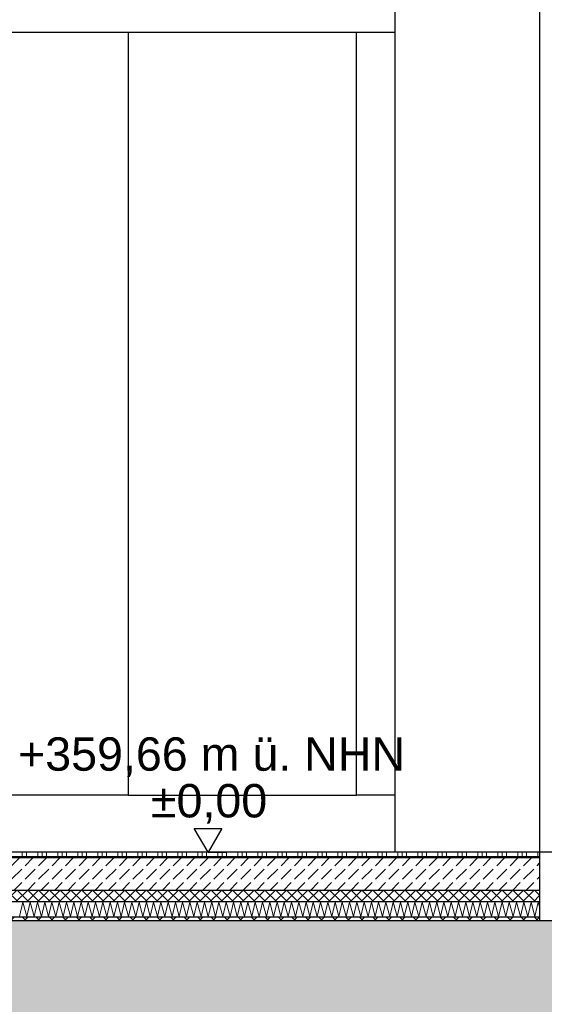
# Model space of a CAD drawing. Header units: metres. Extents: x -12 to 62.3, y -22.2 to 2.8.
# Tile 54 of 214: x 16.9 to 18.3, y -10.6 to -8. Entities that reach past the tile are written whole.
import ezdxf

# ---------------------------------------------------------------- set-up
doc = ezdxf.new("R2010")
doc.units = ezdxf.units.M
doc.header["$LTSCALE"] = 20
doc.header["$MEASUREMENT"] = 0
doc.layers.get('0').update_dxf_attribs({"color": 8, "lineweight": 9})
doc.layers.get('Defpoints').update_dxf_attribs({"color": 8, "lineweight": 9})
for name, color, linetype in [('Neubau_A-Decken', 8, 'Continuous'), ('Neubau_A-TB Wände', 8, 'Continuous'), ('Neubau_B-Bodenaufbau', 8, 'Continuous'), ('Neubau_C-Sanitär', 8, 'Continuous'), ('Neubau_S-Linien _ Schraffuren.2D', 8, 'Continuous'), ('Neubau_T-Bemaßung', 8, 'Continuous')]:
    doc.layers.add(name, color=color, linetype=linetype)
doc.styles.add('ERSTELLTER_STIL_2', font='arial.ttf')
doc.dimstyles.new('ERSTELLTER_STIL__1', dxfattribs={"dimtxt": 0.0875, "dimasz": 0.059375, "dimexe": 0.18, "dimexo": 0.0625, "dimgap": 0, "dimtad": 1, "dimzin": 0, "dimdsep": 46, "dimtxsty": 'ERSTELLTER_STIL_2', "dimblk": 'ARROWHEAD_6', "dimblk1": 'ARROWHEAD_6', "dimblk2": 'ARROWHEAD_6', "dimcen": 0.09, "dimclrd": 7, "dimclre": 7, "dimclrt": 7, "dimazin": 0, "dimtfac": 1, "dimtdec": 4, "dimtmove": 0, "dimatfit": 3, "dimfxl": 1, "dimtolj": 1, "dimtzin": 0, "dimarcsym": 0})

# ---------------------------------------------------------------- blocks, each defined once
blk = doc.blocks.new('ARROWHEAD_6')
at = {"color": 0, "linetype": 'Continuous', "lineweight": 0}
for p, q in [((-0.5, -0.5), (0.5, 0.5)), ((0, 0), (-1, 0))]:
    blk.add_line(p, q, dxfattribs=at)
blk = doc.blocks.new('*D503')
at = {"layer": 'Defpoints', "color": 0, "linetype": 'Continuous', "transparency": 16777216}
for p in [(2.6448, -10.355), (45.53, -10.355), (7.125, -10.655)]:
    blk.add_point(p, dxfattribs=at)
at = {"layer": 'Neubau_T-Bemaßung', "linetype": 'Continuous', "lineweight": -2, "transparency": 16777216}
for p, q in [((2.6448, -10.2956), (2.6448, -10.2363)), ((45.4675, -10.355), (2.4648, -10.355)), ((2.6448, -10.355), (2.6448, -10.3917)), ((2.6448, -10.655), (2.6448, -10.6186)), ((7.0625, -10.655), (2.4648, -10.655)), ((2.6448, -10.7144), (2.6448, -10.7738))]:
    blk.add_line(p, q, dxfattribs=at)
at = {"layer": 'Neubau_T-Bemaßung', "linetype": 'Continuous', "lineweight": -2, "transparency": 16777216, "xscale": 0.059375, "yscale": 0.059375, "zscale": 0.059375}
for p, rotation in [((2.6448, -10.355), 270), ((2.6448, -10.655), 90)]:
    blk.add_blockref('ARROWHEAD_6', p, dxfattribs=dict(at, rotation=rotation))
at = {"layer": 'Neubau_T-Bemaßung', "linetype": 'Continuous', "transparency": 16777216, "insert": (2.6448, -10.5051), "char_height": 0.0875, "attachment_point": 5, "rotation": 90, "style": 'ERSTELLTER_STIL_2'}
blk.add_mtext('\\A1;0.30', dxfattribs=at)
blk = doc.blocks.new('*D504')
at = {"layer": 'Defpoints', "color": 0, "linetype": 'Continuous', "transparency": 16777216}
for p in [(2.5311, -10.175), (55.892, -10.175), (45.53, -10.355)]:
    blk.add_point(p, dxfattribs=at)
at = {"layer": 'Neubau_T-Bemaßung', "linetype": 'Continuous', "lineweight": -2, "transparency": 16777216}
for p, q in [((2.5311, -10.175), (2.5311, -10.0772)), ((55.8295, -10.175), (2.3511, -10.175)), ((2.5311, -10.2956), (2.5311, -10.2344)), ((45.4675, -10.355), (2.3511, -10.355))]:
    blk.add_line(p, q, dxfattribs=at)
at = {"layer": 'Neubau_T-Bemaßung', "linetype": 'Continuous', "lineweight": -2, "transparency": 16777216, "xscale": 0.059375, "yscale": 0.059375, "zscale": 0.059375}
for p, rotation in [((2.5311, -10.175), 90), ((2.5311, -10.355), 270)]:
    blk.add_blockref('ARROWHEAD_6', p, dxfattribs=dict(at, rotation=rotation))
at = {"layer": 'Neubau_T-Bemaßung', "linetype": 'Continuous', "transparency": 16777216, "insert": (2.6448, -10.0772), "char_height": 0.0875, "attachment_point": 5, "rotation": 90, "style": 'ERSTELLTER_STIL_2'}
blk.add_mtext('\\A1;0.18', dxfattribs=at)
blk = doc.blocks.new('*D505')
at = {"layer": 'Defpoints', "color": 0, "linetype": 'Continuous', "transparency": 16777216}
for p in [(2.6448, -7.175), (42.69, -7.175), (55.892, -10.175)]:
    blk.add_point(p, dxfattribs=at)
at = {"layer": 'Neubau_T-Bemaßung', "linetype": 'Continuous', "lineweight": -2, "transparency": 16777216}
for p, q in [((42.6275, -7.175), (2.4648, -7.175)), ((2.6448, -7.2344), (2.6448, -8.565)), ((2.6448, -10.1156), (2.6448, -8.792)), ((55.8295, -10.175), (2.4648, -10.175))]:
    blk.add_line(p, q, dxfattribs=at)
at = {"layer": 'Neubau_T-Bemaßung', "linetype": 'Continuous', "lineweight": -2, "transparency": 16777216, "xscale": 0.059375, "yscale": 0.059375, "zscale": 0.059375}
for p, rotation in [((2.6448, -7.175), 90), ((2.6448, -10.175), 270)]:
    blk.add_blockref('ARROWHEAD_6', p, dxfattribs=dict(at, rotation=rotation))
at = {"layer": 'Neubau_T-Bemaßung', "linetype": 'Continuous', "transparency": 16777216, "insert": (2.6448, -8.6785), "char_height": 0.0875, "attachment_point": 5, "rotation": 90, "style": 'ERSTELLTER_STIL_2'}
blk.add_mtext('\\A1;3.00', dxfattribs=at)
blk = doc.blocks.new('*D444')
at = {"layer": 'Defpoints', "color": 0, "linetype": 'Continuous', "transparency": 16777216}
for p in [(2.9948, -10.355), (45.53, -10.355), (3.1774, -10.655)]:
    blk.add_point(p, dxfattribs=at)
at = {"layer": 'Neubau_T-Bemaßung', "linetype": 'Continuous', "lineweight": -2, "transparency": 16777216}
for p, q in [((2.9948, -10.2956), (2.9948, -10.2363)), ((45.4675, -10.355), (2.8148, -10.355)), ((2.9948, -10.355), (2.9948, -10.3917)), ((2.9948, -10.655), (2.9948, -10.6186)), ((3.1149, -10.655), (2.8148, -10.655)), ((2.9948, -10.7144), (2.9948, -10.7738))]:
    blk.add_line(p, q, dxfattribs=at)
at = {"layer": 'Neubau_T-Bemaßung', "linetype": 'Continuous', "lineweight": -2, "transparency": 16777216, "xscale": 0.059375, "yscale": 0.059375, "zscale": 0.059375}
for p, rotation in [((2.9948, -10.355), 270), ((2.9948, -10.655), 90)]:
    blk.add_blockref('ARROWHEAD_6', p, dxfattribs=dict(at, rotation=rotation))
at = {"layer": 'Neubau_T-Bemaßung', "linetype": 'Continuous', "transparency": 16777216, "insert": (2.9948, -10.5051), "char_height": 0.0875, "attachment_point": 5, "rotation": 90, "style": 'ERSTELLTER_STIL_2'}
blk.add_mtext('\\A1;0.30', dxfattribs=at)
blk = doc.blocks.new('*D445')
at = {"layer": 'Defpoints', "color": 0, "linetype": 'Continuous', "transparency": 16777216}
for p in [(2.9948, -6.495), (22.615, -6.495), (45.53, -10.355)]:
    blk.add_point(p, dxfattribs=at)
at = {"layer": 'Neubau_T-Bemaßung', "linetype": 'Continuous', "lineweight": -2, "transparency": 16777216}
for p, q in [((22.5525, -6.495), (2.8148, -6.495)), ((2.9948, -6.5544), (2.9948, -8.3149)), ((2.9948, -10.2956), (2.9948, -8.5421)), ((45.4675, -10.355), (2.8148, -10.355))]:
    blk.add_line(p, q, dxfattribs=at)
at = {"layer": 'Neubau_T-Bemaßung', "linetype": 'Continuous', "lineweight": -2, "transparency": 16777216, "xscale": 0.059375, "yscale": 0.059375, "zscale": 0.059375}
for p, rotation in [((2.9948, -6.495), 90), ((2.9948, -10.355), 270)]:
    blk.add_blockref('ARROWHEAD_6', p, dxfattribs=dict(at, rotation=rotation))
at = {"layer": 'Neubau_T-Bemaßung', "linetype": 'Continuous', "transparency": 16777216, "insert": (2.9948, -8.4285), "char_height": 0.0875, "attachment_point": 5, "rotation": 90, "style": 'ERSTELLTER_STIL_2'}
blk.add_mtext('\\A1;3.86', dxfattribs=at)
blk = doc.blocks.new('*D415')
at = {"layer": 'Defpoints', "color": 0, "linetype": 'Continuous', "transparency": 16777216}
for p in [(8.8736, -10.355), (45.53, -10.355), (0.2, -10.655)]:
    blk.add_point(p, dxfattribs=at)
at = {"layer": 'Neubau_T-Bemaßung', "linetype": 'Continuous', "lineweight": -2, "transparency": 16777216}
for p, q in [((45.4675, -10.355), (8.6936, -10.355)), ((8.8736, -10.4144), (8.8736, -10.5956)), ((0.2625, -10.655), (9.0536, -10.655)), ((8.8736, -10.655), (8.8736, -10.7531))]:
    blk.add_line(p, q, dxfattribs=at)
at = {"layer": 'Neubau_T-Bemaßung', "linetype": 'Continuous', "lineweight": -2, "transparency": 16777216, "xscale": 0.059375, "yscale": 0.059375, "zscale": 0.059375}
for p, rotation in [((8.8736, -10.355), 90), ((8.8736, -10.655), 270)]:
    blk.add_blockref('ARROWHEAD_6', p, dxfattribs=dict(at, rotation=rotation))
at = {"layer": 'Neubau_T-Bemaßung', "linetype": 'Continuous', "transparency": 16777216, "insert": (8.7601, -10.7531), "char_height": 0.0875, "attachment_point": 5, "rotation": 90, "style": 'ERSTELLTER_STIL_2'}
blk.add_mtext('\\A1;0.30', dxfattribs=at)
blk = doc.blocks.new('*D416')
at = {"layer": 'Defpoints', "color": 0, "linetype": 'Continuous', "transparency": 16777216}
for p in [(8.8739, -10.175), (55.892, -10.175), (45.53, -10.355)]:
    blk.add_point(p, dxfattribs=at)
at = {"layer": 'Neubau_T-Bemaßung', "linetype": 'Continuous', "lineweight": -2, "transparency": 16777216}
for p, q in [((55.8295, -10.175), (8.6939, -10.175)), ((8.8739, -10.2344), (8.8739, -10.2956)), ((45.4675, -10.355), (8.6939, -10.355)), ((8.8739, -10.355), (8.8739, -10.4531))]:
    blk.add_line(p, q, dxfattribs=at)
at = {"layer": 'Neubau_T-Bemaßung', "linetype": 'Continuous', "lineweight": -2, "transparency": 16777216, "xscale": 0.059375, "yscale": 0.059375, "zscale": 0.059375}
for p, rotation in [((8.8739, -10.175), 90), ((8.8739, -10.355), 270)]:
    blk.add_blockref('ARROWHEAD_6', p, dxfattribs=dict(at, rotation=rotation))
at = {"layer": 'Neubau_T-Bemaßung', "linetype": 'Continuous', "transparency": 16777216, "insert": (8.7601, -10.4531), "char_height": 0.0875, "attachment_point": 5, "rotation": 90, "style": 'ERSTELLTER_STIL_2'}
blk.add_mtext('\\A1;0.18', dxfattribs=at)
blk = doc.blocks.new('*D417')
at = {"layer": 'Defpoints', "color": 0, "linetype": 'Continuous', "transparency": 16777216}
for p in [(8.7601, -6.825), (8.9865, -6.825), (55.892, -10.175)]:
    blk.add_point(p, dxfattribs=at)
at = {"layer": 'Neubau_T-Bemaßung', "linetype": 'Continuous', "lineweight": -2, "transparency": 16777216}
for p, q in [((8.924, -6.825), (8.5801, -6.825)), ((8.7601, -6.8844), (8.7601, -8.4563)), ((8.7601, -10.1156), (8.7601, -8.6842)), ((55.8295, -10.175), (8.5801, -10.175))]:
    blk.add_line(p, q, dxfattribs=at)
at = {"layer": 'Neubau_T-Bemaßung', "linetype": 'Continuous', "lineweight": -2, "transparency": 16777216, "xscale": 0.059375, "yscale": 0.059375, "zscale": 0.059375}
for p, rotation in [((8.7601, -6.825), 90), ((8.7601, -10.175), 270)]:
    blk.add_blockref('ARROWHEAD_6', p, dxfattribs=dict(at, rotation=rotation))
at = {"layer": 'Neubau_T-Bemaßung', "linetype": 'Continuous', "transparency": 16777216, "insert": (8.7601, -8.5702), "char_height": 0.0875, "attachment_point": 5, "rotation": 90, "style": 'ERSTELLTER_STIL_2'}
blk.add_mtext('\\A1;3.35', dxfattribs=at)
blk = doc.blocks.new('*D428')
at = {"layer": 'Defpoints', "color": 0, "linetype": 'Continuous', "transparency": 16777216}
for p in [(9.1101, -10.355), (45.53, -10.355), (3.1774, -10.655)]:
    blk.add_point(p, dxfattribs=at)
at = {"layer": 'Neubau_T-Bemaßung', "linetype": 'Continuous', "lineweight": -2, "transparency": 16777216}
for p, q in [((9.1101, -10.2956), (9.1101, -10.2363)), ((45.4675, -10.355), (8.9301, -10.355)), ((9.1101, -10.355), (9.1101, -10.3917)), ((9.1101, -10.655), (9.1101, -10.6186)), ((3.2399, -10.655), (9.2901, -10.655)), ((9.1101, -10.7144), (9.1101, -10.7738))]:
    blk.add_line(p, q, dxfattribs=at)
at = {"layer": 'Neubau_T-Bemaßung', "linetype": 'Continuous', "lineweight": -2, "transparency": 16777216, "xscale": 0.059375, "yscale": 0.059375, "zscale": 0.059375}
for p, rotation in [((9.1101, -10.355), 270), ((9.1101, -10.655), 90)]:
    blk.add_blockref('ARROWHEAD_6', p, dxfattribs=dict(at, rotation=rotation))
at = {"layer": 'Neubau_T-Bemaßung', "linetype": 'Continuous', "transparency": 16777216, "insert": (9.1101, -10.5051), "char_height": 0.0875, "attachment_point": 5, "rotation": 90, "style": 'ERSTELLTER_STIL_2'}
blk.add_mtext('\\A1;0.30', dxfattribs=at)
blk = doc.blocks.new('*D429')
at = {"layer": 'Defpoints', "color": 0, "linetype": 'Continuous', "transparency": 16777216}
for p in [(9.1101, -6.495), (22.615, -6.495), (45.53, -10.355)]:
    blk.add_point(p, dxfattribs=at)
at = {"layer": 'Neubau_T-Bemaßung', "linetype": 'Continuous', "lineweight": -2, "transparency": 16777216}
for p, q in [((22.5525, -6.495), (8.9301, -6.495)), ((9.1101, -6.5544), (9.1101, -8.3149)), ((9.1101, -10.2956), (9.1101, -8.5421)), ((45.4675, -10.355), (8.9301, -10.355))]:
    blk.add_line(p, q, dxfattribs=at)
at = {"layer": 'Neubau_T-Bemaßung', "linetype": 'Continuous', "lineweight": -2, "transparency": 16777216, "xscale": 0.059375, "yscale": 0.059375, "zscale": 0.059375}
for p, rotation in [((9.1101, -6.495), 90), ((9.1101, -10.355), 270)]:
    blk.add_blockref('ARROWHEAD_6', p, dxfattribs=dict(at, rotation=rotation))
at = {"layer": 'Neubau_T-Bemaßung', "linetype": 'Continuous', "transparency": 16777216, "insert": (9.1101, -8.4285), "char_height": 0.0875, "attachment_point": 5, "rotation": 90, "style": 'ERSTELLTER_STIL_2'}
blk.add_mtext('\\A1;3.86', dxfattribs=at)

msp = doc.modelspace()

# ---------------------------------------------------------------- hatches: boundary and pattern name
at = {"layer": 'Neubau_A-Decken', "linetype": 'Continuous'}
h = msp.add_hatch(dxfattribs=at)
h.set_pattern_fill('BETON__STAHLBETON_0001', color=256, style=0, pattern_type=2)
h.set_pattern_definition([(45, (2952.9134, -10.175), (-0.0848528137, 0.0848528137), []), (45, (2952.87097, -10.13257), (-0.0848528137, 0.0848528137), [0.09, -0.03])])
h.paths.add_polyline_path([(45.53, -10.355), (14.55, -10.355), (14.55, -10.655), (45.53, -10.655)])
at = {"layer": 'Neubau_B-Bodenaufbau', "linetype": 'Continuous'}
h = msp.add_hatch(dxfattribs=at)
h.set_pattern_fill('BETON__UNBEWEHRT_0001', color=256, style=0, pattern_type=2)
h.set_pattern_definition([(45, (2952.9134, -10.175), (-0.0353553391, 0.0353553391), [0.0375, -0.0125]), (45, (2952.9134, -10.139645), (-0.0353553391, 0.0353553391), [0.0375, -0.0125])])
h.paths.add_polyline_path([(15.95, -10.19), (15.95, -10.275), (18.25, -10.275), (18.25, -10.19)])
h = msp.add_hatch(dxfattribs=at)
h.set_pattern_fill('DÄMMUNG__HART_2_0001', color=256, style=0, pattern_type=2)
h.set_pattern_definition([(45, (2952.9134, -10.175), (-0.01414213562, 0.01414213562), []), (135, (2952.9134, -10.175), (0.01414213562, 0.01414213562), [])])
h.paths.add_polyline_path([(15.95, -10.275), (15.95, -10.305), (18.25, -10.305), (18.25, -10.275)])
h = msp.add_hatch(dxfattribs=at)
h.set_pattern_fill('GUßASPHALT_0001', color=256, style=0, pattern_type=2)
h.set_pattern_definition([(45, (2952.9134, -10.175), (-0.01767766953, 0.01767766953), []), (135, (2952.9134, -10.175), (0.01767766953, 0.01767766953), [])])
h.paths.add_polyline_path([(15.95, -10.355), (18.25, -10.355), (18.25, -10.345), (15.95, -10.345)])

# ---------------------------------------------------------------- linework, layer by layer
at = {"layer": 'Neubau_A-Decken', "linetype": 'Continuous', "flags": 128}
msp.add_lwpolyline([(45.39, -10.355), (40.005, -10.355), (20.495, -10.355), (18.45, -10.355), (18.4375, -10.355), (18.425, -10.355), (18.275, -10.355), (18.2625, -10.355), (18.25, -10.355), (15.95, -10.355), (15.9375, -10.355), (15.925, -10.355), (15.875, -10.355), (15.675, -10.355), (15.625, -10.355), (15.6125, -10.355), (15.6, -10.355), (14.55, -10.355)], dxfattribs=at)
at = {"layer": 'Neubau_A-TB Wände', "linetype": 'Continuous'}
for p, q in [((17.87, -7.675), (17.87, -8.025)), ((18.25, -7.675), (18.25, -10.175)), ((17.87, -10.025), (17.87, -10.175))]:
    msp.add_line(p, q, dxfattribs=at)
at = {"layer": 'Neubau_B-Bodenaufbau', "linetype": 'Continuous'}
for p, q in [((18.25, -10.175), (15.95, -10.175)), ((18.25, -10.19), (15.95, -10.19)), ((18.25, -10.275), (15.95, -10.275)), ((18.25, -10.305), (15.95, -10.305)), ((18.25, -10.345), (15.95, -10.345))]:
    msp.add_line(p, q, dxfattribs=at)
at = {"layer": 'Neubau_B-Bodenaufbau', "linetype": 'Continuous', "lineweight": 9}
for p, q in [((16.8509, -10.1862), (16.9034, -10.1862)), ((16.8921, -10.175), (16.8921, -10.19)), ((16.9034, -10.175), (16.9034, -10.19)), ((16.9034, -10.1862), (16.9559, -10.1862)), ((16.9334, -10.175), (16.9334, -10.19)), ((16.9446, -10.175), (16.9446, -10.19)), ((16.9559, -10.175), (16.9559, -10.19)), ((16.9559, -10.1862), (17.0084, -10.1862)), ((16.9859, -10.175), (16.9859, -10.19)), ((16.9971, -10.175), (16.9971, -10.19)), ((17.0084, -10.175), (17.0084, -10.19)), ((17.0084, -10.1862), (17.0609, -10.1862)), ((17.0384, -10.175), (17.0384, -10.19)), ((17.0496, -10.175), (17.0496, -10.19)), ((17.0609, -10.175), (17.0609, -10.19)), ((17.0609, -10.1862), (17.1134, -10.1862)), ((17.0909, -10.175), (17.0909, -10.19)), ((17.1021, -10.175), (17.1021, -10.19)), ((17.1134, -10.175), (17.1134, -10.19)), ((17.1134, -10.1862), (17.1659, -10.1862)), ((17.1434, -10.175), (17.1434, -10.19)), ((17.1546, -10.175), (17.1546, -10.19)), ((17.1659, -10.175), (17.1659, -10.19)), ((17.1659, -10.1862), (17.2184, -10.1862)), ((17.1959, -10.175), (17.1959, -10.19)), ((17.2071, -10.175), (17.2071, -10.19)), ((17.2184, -10.175), (17.2184, -10.19)), ((17.2184, -10.1862), (17.2709, -10.1862)), ((17.2484, -10.175), (17.2484, -10.19)), ((17.2596, -10.175), (17.2596, -10.19)), ((17.2709, -10.175), (17.2709, -10.19)), ((17.2709, -10.1862), (17.3234, -10.1862)), ((17.3009, -10.175), (17.3009, -10.19)), ((17.3121, -10.175), (17.3121, -10.19)), ((17.3234, -10.175), (17.3234, -10.19)), ((17.3234, -10.1862), (17.3759, -10.1862)), ((17.3534, -10.175), (17.3534, -10.19)), ((17.3646, -10.175), (17.3646, -10.19)), ((17.3759, -10.175), (17.3759, -10.19)), ((17.3759, -10.1862), (17.4284, -10.1862)), ((17.4059, -10.175), (17.4059, -10.19)), ((17.4171, -10.175), (17.4171, -10.19)), ((17.4284, -10.175), (17.4284, -10.19)), ((17.4284, -10.1862), (17.4809, -10.1862)), ((17.4584, -10.175), (17.4584, -10.19)), ((17.4696, -10.175), (17.4696, -10.19)), ((17.4809, -10.175), (17.4809, -10.19)), ((17.4809, -10.1862), (17.5334, -10.1862)), ((17.5109, -10.175), (17.5109, -10.19)), ((17.5221, -10.175), (17.5221, -10.19)), ((17.5334, -10.175), (17.5334, -10.19)), ((17.5334, -10.1862), (17.5859, -10.1862)), ((17.5634, -10.175), (17.5634, -10.19)), ((17.5746, -10.175), (17.5746, -10.19)), ((17.5859, -10.175), (17.5859, -10.19)), ((17.5859, -10.1862), (17.6384, -10.1862)), ((17.6159, -10.175), (17.6159, -10.19)), ((17.6271, -10.175), (17.6271, -10.19)), ((17.6384, -10.175), (17.6384, -10.19)), ((17.6384, -10.1862), (17.6909, -10.1862)), ((17.6684, -10.175), (17.6684, -10.19)), ((17.6796, -10.175), (17.6796, -10.19)), ((17.6909, -10.175), (17.6909, -10.19)), ((17.6909, -10.1862), (17.7434, -10.1862)), ((17.7209, -10.175), (17.7209, -10.19)), ((17.7321, -10.175), (17.7321, -10.19)), ((17.7434, -10.175), (17.7434, -10.19)), ((17.7434, -10.1862), (17.7959, -10.1862)), ((17.7734, -10.175), (17.7734, -10.19)), ((17.7846, -10.175), (17.7846, -10.19)), ((17.7959, -10.175), (17.7959, -10.19)), ((17.7959, -10.1862), (17.8484, -10.1862)), ((17.8259, -10.175), (17.8259, -10.19)), ((17.8371, -10.175), (17.8371, -10.19)), ((17.8484, -10.175), (17.8484, -10.19)), ((17.8484, -10.1862), (17.9009, -10.1862)), ((17.8784, -10.175), (17.8784, -10.19)), ((17.8896, -10.175), (17.8896, -10.19)), ((17.9009, -10.175), (17.9009, -10.19)), ((17.9009, -10.1862), (17.9534, -10.1862)), ((17.9309, -10.175), (17.9309, -10.19)), ((17.9421, -10.175), (17.9421, -10.19)), ((17.9534, -10.175), (17.9534, -10.19)), ((17.9534, -10.1862), (18.0059, -10.1862)), ((17.9834, -10.175), (17.9834, -10.19)), ((17.9946, -10.175), (17.9946, -10.19)), ((18.0059, -10.175), (18.0059, -10.19)), ((18.0059, -10.1862), (18.0584, -10.1862)), ((18.0359, -10.175), (18.0359, -10.19)), ((18.0471, -10.175), (18.0471, -10.19)), ((18.0584, -10.175), (18.0584, -10.19)), ((18.0584, -10.1862), (18.1109, -10.1862)), ((18.0884, -10.175), (18.0884, -10.19)), ((18.0996, -10.175), (18.0996, -10.19)), ((18.1109, -10.175), (18.1109, -10.19)), ((18.1109, -10.1862), (18.1634, -10.1862)), ((18.1409, -10.175), (18.1409, -10.19)), ((18.1521, -10.175), (18.1521, -10.19)), ((18.1634, -10.175), (18.1634, -10.19)), ((18.1634, -10.1862), (18.2159, -10.1862)), ((18.1934, -10.175), (18.1934, -10.19)), ((18.2046, -10.175), (18.2046, -10.19)), ((18.2159, -10.175), (18.2159, -10.19)), ((18.2159, -10.1862), (18.25, -10.1862)), ((18.2459, -10.175), (18.2459, -10.19)), ((16.8855, -10.344), (16.8944, -10.306)), ((16.8944, -10.306), (16.9046, -10.344)), ((16.9046, -10.344), (16.9134, -10.306)), ((16.9134, -10.306), (16.9236, -10.344)), ((16.9236, -10.344), (16.9324, -10.306)), ((16.9324, -10.306), (16.9426, -10.344)), ((16.9426, -10.344), (16.9515, -10.306)), ((16.9515, -10.306), (16.9617, -10.344)), ((16.9617, -10.344), (16.9705, -10.306)), ((16.9705, -10.306), (16.9807, -10.344)), ((16.9807, -10.344), (16.9896, -10.306)), ((16.9896, -10.306), (16.9998, -10.344)), ((16.9998, -10.344), (17.0086, -10.306)), ((17.0086, -10.306), (17.0188, -10.344)), ((17.0188, -10.344), (17.0277, -10.306)), ((17.0277, -10.306), (17.0379, -10.344)), ((17.0379, -10.344), (17.0467, -10.306)), ((17.0467, -10.306), (17.0569, -10.344)), ((17.0569, -10.344), (17.0658, -10.306)), ((17.0658, -10.306), (17.076, -10.344)), ((17.076, -10.344), (17.0848, -10.306)), ((17.0848, -10.306), (17.095, -10.344)), ((17.095, -10.344), (17.1039, -10.306)), ((17.1039, -10.306), (17.1141, -10.344)), ((17.1141, -10.344), (17.1229, -10.306)), ((17.1229, -10.306), (17.1331, -10.344)), ((17.1331, -10.344), (17.142, -10.306)), ((17.142, -10.306), (17.1522, -10.344)), ((17.1522, -10.344), (17.161, -10.306)), ((17.161, -10.306), (17.1712, -10.344)), ((17.1712, -10.344), (17.1801, -10.306)), ((17.1801, -10.306), (17.1903, -10.344)), ((17.1903, -10.344), (17.1991, -10.306)), ((17.1991, -10.306), (17.2093, -10.344)), ((17.2093, -10.344), (17.2182, -10.306)), ((17.2182, -10.306), (17.2284, -10.344)), ((17.2284, -10.344), (17.2372, -10.306)), ((17.2372, -10.306), (17.2474, -10.344)), ((17.2474, -10.344), (17.2563, -10.306)), ((17.2563, -10.306), (17.2665, -10.344)), ((17.2665, -10.344), (17.2753, -10.306)), ((17.2753, -10.306), (17.2855, -10.344)), ((17.2855, -10.344), (17.2944, -10.306)), ((17.2944, -10.306), (17.3046, -10.344)), ((17.3046, -10.344), (17.3134, -10.306)), ((17.3134, -10.306), (17.3236, -10.344)), ((17.3236, -10.344), (17.3324, -10.306)), ((17.3324, -10.306), (17.3426, -10.344)), ((17.3426, -10.344), (17.3515, -10.306)), ((17.3515, -10.306), (17.3617, -10.344)), ((17.3617, -10.344), (17.3705, -10.306)), ((17.3705, -10.306), (17.3807, -10.344)), ((17.3807, -10.344), (17.3896, -10.306)), ((17.3896, -10.306), (17.3998, -10.344)), ((17.3998, -10.344), (17.4086, -10.306)), ((17.4086, -10.306), (17.4188, -10.344)), ((17.4188, -10.344), (17.4277, -10.306)), ((17.4277, -10.306), (17.4379, -10.344)), ((17.4379, -10.344), (17.4467, -10.306)), ((17.4467, -10.306), (17.4569, -10.344)), ((17.4569, -10.344), (17.4658, -10.306)), ((17.4658, -10.306), (17.476, -10.344)), ((17.476, -10.344), (17.4848, -10.306)), ((17.4848, -10.306), (17.495, -10.344)), ((17.495, -10.344), (17.5039, -10.306)), ((17.5039, -10.306), (17.5141, -10.344)), ((17.5141, -10.344), (17.5229, -10.306)), ((17.5229, -10.306), (17.5331, -10.344)), ((17.5331, -10.344), (17.542, -10.306)), ((17.542, -10.306), (17.5522, -10.344)), ((17.5522, -10.344), (17.561, -10.306)), ((17.561, -10.306), (17.5712, -10.344)), ((17.5712, -10.344), (17.5801, -10.306)), ((17.5801, -10.306), (17.5903, -10.344)), ((17.5903, -10.344), (17.5991, -10.306)), ((17.5991, -10.306), (17.6093, -10.344)), ((17.6093, -10.344), (17.6182, -10.306)), ((17.6182, -10.306), (17.6284, -10.344)), ((17.6284, -10.344), (17.6372, -10.306)), ((17.6372, -10.306), (17.6474, -10.344)), ((17.6474, -10.344), (17.6563, -10.306)), ((17.6563, -10.306), (17.6665, -10.344)), ((17.6665, -10.344), (17.6753, -10.306)), ((17.6753, -10.306), (17.6855, -10.344)), ((17.6855, -10.344), (17.6944, -10.306)), ((17.6944, -10.306), (17.7046, -10.344)), ((17.7046, -10.344), (17.7134, -10.306)), ((17.7134, -10.306), (17.7236, -10.344)), ((17.7236, -10.344), (17.7324, -10.306)), ((17.7324, -10.306), (17.7426, -10.344)), ((17.7426, -10.344), (17.7515, -10.306)), ((17.7515, -10.306), (17.7617, -10.344)), ((17.7617, -10.344), (17.7705, -10.306)), ((17.7705, -10.306), (17.7807, -10.344)), ((17.7807, -10.344), (17.7896, -10.306)), ((17.7896, -10.306), (17.7998, -10.344)), ((17.7998, -10.344), (17.8086, -10.306)), ((17.8086, -10.306), (17.8188, -10.344)), ((17.8188, -10.344), (17.8277, -10.306)), ((17.8277, -10.306), (17.8379, -10.344)), ((17.8379, -10.344), (17.8467, -10.306)), ((17.8467, -10.306), (17.8569, -10.344)), ((17.8569, -10.344), (17.8658, -10.306)), ((17.8658, -10.306), (17.876, -10.344)), ((17.876, -10.344), (17.8848, -10.306)), ((17.8848, -10.306), (17.895, -10.344)), ((17.895, -10.344), (17.9039, -10.306)), ((17.9039, -10.306), (17.9141, -10.344)), ((17.9141, -10.344), (17.9229, -10.306)), ((17.9229, -10.306), (17.9331, -10.344)), ((17.9331, -10.344), (17.942, -10.306)), ((17.942, -10.306), (17.9522, -10.344)), ((17.9522, -10.344), (17.961, -10.306)), ((17.961, -10.306), (17.9712, -10.344)), ((17.9712, -10.344), (17.9801, -10.306)), ((17.9801, -10.306), (17.9903, -10.344)), ((17.9903, -10.344), (17.9991, -10.306)), ((17.9991, -10.306), (18.0093, -10.344)), ((18.0093, -10.344), (18.0182, -10.306)), ((18.0182, -10.306), (18.0284, -10.344)), ((18.0284, -10.344), (18.0372, -10.306)), ((18.0372, -10.306), (18.0474, -10.344)), ((18.0474, -10.344), (18.0563, -10.306)), ((18.0563, -10.306), (18.0665, -10.344)), ((18.0665, -10.344), (18.0753, -10.306)), ((18.0753, -10.306), (18.0855, -10.344)), ((18.0855, -10.344), (18.0944, -10.306)), ((18.0944, -10.306), (18.1046, -10.344)), ((18.1046, -10.344), (18.1134, -10.306)), ((18.1134, -10.306), (18.1236, -10.344)), ((18.1236, -10.344), (18.1324, -10.306)), ((18.1324, -10.306), (18.1426, -10.344)), ((18.1426, -10.344), (18.1515, -10.306)), ((18.1515, -10.306), (18.1617, -10.344)), ((18.1617, -10.344), (18.1705, -10.306)), ((18.1705, -10.306), (18.1807, -10.344)), ((18.1807, -10.344), (18.1896, -10.306)), ((18.1896, -10.306), (18.1998, -10.344)), ((18.1998, -10.344), (18.2086, -10.306)), ((18.2086, -10.306), (18.2188, -10.344)), ((18.2188, -10.344), (18.2277, -10.306)), ((18.2277, -10.306), (18.2379, -10.344)), ((18.2379, -10.344), (18.2467, -10.306)), ((18.2467, -10.306), (18.25, -10.3182))]:
    msp.add_line(p, q, dxfattribs=at)
at = {"layer": 'Neubau_B-Bodenaufbau', "linetype": 'Continuous', "flags": 128}
msp.add_lwpolyline([(18.25, -10.175), (18.25, -10.19), (18.25, -10.275), (18.25, -10.305), (18.25, -10.345), (18.25, -10.355)], dxfattribs=at)
at = {"layer": 'Neubau_C-Sanitär', "linetype": 'Continuous'}
for p, q in [((17.17, -8.025), (15.95, -8.025)), ((17.77, -8.025), (17.17, -8.025)), ((17.17, -8.025), (17.17, -10.025)), ((17.87, -8.025), (17.77, -8.025)), ((17.77, -10.025), (17.77, -8.025)), ((17.17, -10.025), (15.95, -10.025)), ((17.17, -10.025), (17.77, -10.025)), ((17.87, -10.025), (17.77, -10.025))]:
    msp.add_line(p, q, dxfattribs=at)
at = {"layer": 'Neubau_S-Linien _ Schraffuren.2D', "linetype": 'Continuous'}
msp.add_line((17.87, -8.025), (17.87, -10.175), dxfattribs=at)
at = {"layer": 'Neubau_T-Bemaßung', "linetype": 'Continuous'}
for p, q in [((17.38, -10.175), (17.3437, -10.1125)), ((17.3437, -10.1125), (17.4162, -10.1125)), ((17.4162, -10.1125), (17.38, -10.175)), ((17.38, -10.175), (17.3331, -10.175)), ((17.38, -10.175), (17.4269, -10.175))]:
    msp.add_line(p, q, dxfattribs=at)

# ---------------------------------------------------------------- texts
at = {"layer": 'Neubau_T-Bemaßung', "char_height": 0.0875, "attachment_point": 7, "style": 'ERSTELLTER_STIL_2'}
for s, insert in [('\\A1;+359,66 m ü. NHN', (16.8814, -9.9775)), ('\\A1;±0,00', (17.2303, -10.1))]:
    msp.add_mtext(s, dxfattribs=dict(at, insert=insert))

# ---------------------------------------------------------------- dimensions: what is measured, and where the dimension line sits
at = {"layer": 'Neubau_T-Bemaßung', "linetype": 'Continuous'}
for base, p1, p2, picture, middle in [((2.9948, -6.495), (45.53, -10.355), (22.615, -6.495), '*D445', (2.9948, -8.4285)), ((9.1101, -6.495), (45.53, -10.355), (22.615, -6.495), '*D429', (9.1101, -8.4285)), ((8.7601, -6.825), (55.892, -10.175), (8.9865, -6.825), '*D417', (8.7601, -8.5702)), ((2.6448, -7.175), (55.892, -10.175), (42.69, -7.175), '*D505', (2.6448, -8.6785)), ((2.5311, -10.175), (45.53, -10.355), (55.892, -10.175), '*D504', (2.6448, -10.0772)), ((8.8739, -10.175), (45.53, -10.355), (55.892, -10.175), '*D416', (8.7601, -10.4531)), ((2.6448, -10.355), (7.125, -10.655), (45.53, -10.355), '*D503', (2.6448, -10.5051)), ((2.9948, -10.355), (3.1774, -10.655), (45.53, -10.355), '*D444', (2.9948, -10.5051)), ((9.1101, -10.355), (3.1774, -10.655), (45.53, -10.355), '*D428', (9.1101, -10.5051)), ((8.8736, -10.355), (0.2, -10.655), (45.53, -10.355), '*D415', (8.7601, -10.7531))]:
    dim = msp.add_linear_dim(base=base, p1=p1, p2=p2, angle=90, dimstyle='ERSTELLTER_STIL__1', override={"dimclrd": 256, "dimclre": 256, "dimclrt": 256}, dxfattribs=at)
    dim.commit()
    dim.dimension.update_dxf_attribs({"geometry": picture, "text_midpoint": middle, "dimtype": 160, "text_rotation": 90})

doc.saveas('drawing.dxf')
